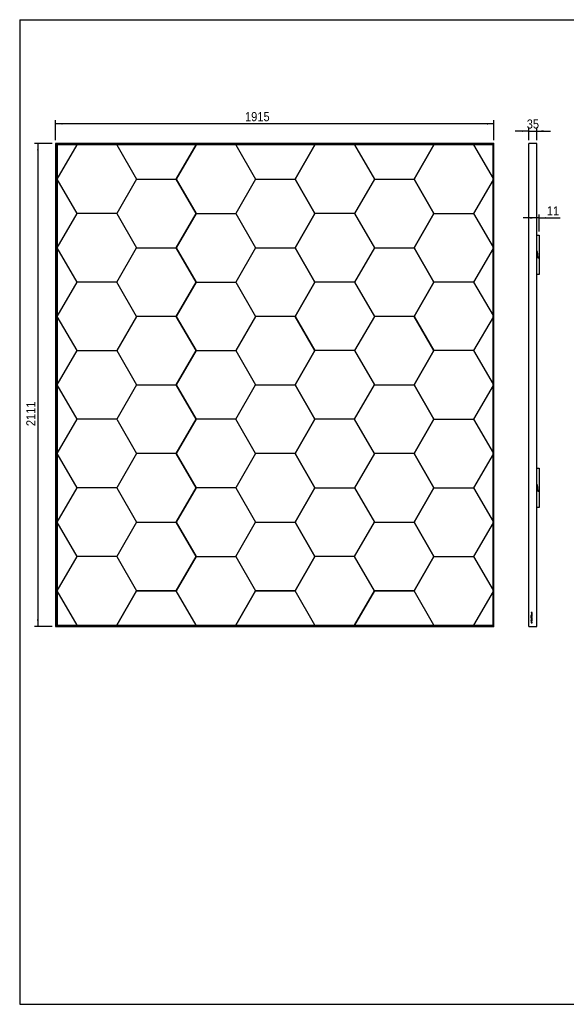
# Model space of a CAD drawing. Header units: millimetres. Extents: x 82 to 6232, y 70 to 4375.
# Tile 1 of 4: x 82 to 2470, y 70 to 4375. Entities that reach past the tile are written whole.
import ezdxf

# ---------------------------------------------------------------- set-up
doc = ezdxf.new("R2010")
doc.units = ezdxf.units.MM
doc.header["$LTSCALE"] = 15
doc.linetypes.add('SLD-Solido', pattern=[0])
doc.layers.add('QUOTE', color=1, linetype='SLD-Solido')
doc.layers.add('SCHIZZI', color=9, linetype='Continuous')
doc.styles.add('SLDTEXTSTYLE3', font='GOTHIC.TTF', dxfattribs={"width": 0.913})
doc.dimstyles.new('SLDDIMSTYLE0', dxfattribs={"dimtxt": 39.6875, "dimasz": 30, "dimexe": 0, "dimexo": 0.0625, "dimgap": 9.921875, "dimtad": 1, "dimdec": 1, "dimrnd": 1e-09, "dimzin": 12, "dimdsep": 46, "dimtxsty": 'SLDTEXTSTYLE3', "dimsah": 1, "dimcen": 0.09, "dimadec": 0, "dimazin": 3, "dimtfac": 1, "dimtdec": 1, "dimtofl": 0, "dimtmove": 0, "dimatfit": 3, "dimfxl": 1, "dimfrac": 2, "dimtolj": 1, "dimtzin": 12, "dimarcsym": 0})
doc.dimstyles.new('SLDDIMSTYLE1', dxfattribs={"dimtxt": 39.6875, "dimasz": 30, "dimexe": 0, "dimexo": 0.0625, "dimgap": 9.921875, "dimtad": 1, "dimdec": 1, "dimrnd": 1e-09, "dimzin": 12, "dimdsep": 46, "dimtxsty": 'SLDTEXTSTYLE3', "dimsah": 1, "dimcen": 0.09, "dimadec": 0, "dimazin": 3, "dimtfac": 1, "dimtdec": 1, "dimtmove": 0, "dimatfit": 0, "dimfxl": 1, "dimfrac": 2, "dimtolj": 1, "dimtzin": 12, "dimarcsym": 0})

# ---------------------------------------------------------------- blocks, each defined once
blk = doc.blocks.new('_D')
at = {"layer": 'QUOTE', "transparency": 16777216}
for p, q in [((238.7, 3848.1), (238.7, 3934.7)), ((2153.7, 3919.7), (238.7, 3919.7)), ((2153.7, 3848.1), (2153.7, 3934.7))]:
    blk.add_line(p, q, dxfattribs=at)
for points in [[(238.7, 3919.7), (268.7, 3915.9), (268.7, 3923.4)], [(2153.7, 3919.7), (2123.7, 3923.4), (2123.7, 3915.9)]]:
    blk.add_solid(points, dxfattribs=at)
at = {"layer": 'QUOTE', "transparency": 16777216, "insert": (1066.2, 3970.4), "char_height": 39.69, "attachment_point": 1, "style": 'SLDTEXTSTYLE3'}
blk.add_mtext('1915', dxfattribs=at)
blk = doc.blocks.new('_D_1')
at = {"layer": 'QUOTE', "transparency": 16777216}
for p, q in [((223.7, 3833.1), (146.4, 3833.1)), ((161.4, 3833.1), (161.4, 1722.1)), ((223.7, 1722.1), (146.4, 1722.1))]:
    blk.add_line(p, q, dxfattribs=at)
for points in [[(161.4, 3833.1), (157.7, 3803.1), (165.2, 3803.1)], [(161.4, 1722.1), (165.2, 1752.1), (157.7, 1752.1)]]:
    blk.add_solid(points, dxfattribs=at)
at = {"layer": 'QUOTE', "transparency": 16777216, "insert": (110.7, 2597.6), "char_height": 39.69, "attachment_point": 1, "rotation": 90, "style": 'SLDTEXTSTYLE3'}
blk.add_mtext('2111', dxfattribs=at)
blk = doc.blocks.new('_D_2')
at = {"layer": 'QUOTE', "transparency": 16777216}
for p, q in [((2305.8, 3887.6), (2245.8, 3887.6)), ((2305.8, 3848.1), (2305.8, 3902.6)), ((2305.8, 3887.6), (2340.8, 3887.6)), ((2340.8, 3848.1), (2340.8, 3902.6)), ((2340.8, 3887.6), (2400.8, 3887.6))]:
    blk.add_line(p, q, dxfattribs=at)
for points in [[(2305.8, 3887.6), (2275.8, 3891.4), (2275.8, 3883.9)], [(2340.8, 3887.6), (2370.8, 3883.9), (2370.8, 3891.4)]]:
    blk.add_solid(points, dxfattribs=at)
at = {"layer": 'QUOTE', "transparency": 16777216, "insert": (2297, 3938.3), "char_height": 39.69, "attachment_point": 1, "style": 'SLDTEXTSTYLE3'}
blk.add_mtext('35', dxfattribs=at)
blk = doc.blocks.new('_D_3')
at = {"layer": 'QUOTE', "transparency": 16777216}
for p, q in [((2340.8, 3507.8), (2280.8, 3507.8)), ((2351.8, 3507.8), (2340.8, 3507.8)), ((2351.8, 3448.1), (2351.8, 3522.8)), ((2351.8, 3507.8), (2443.5, 3507.8))]:
    blk.add_line(p, q, dxfattribs=at)
for points in [[(2340.8, 3507.8), (2310.8, 3511.6), (2310.8, 3504.1)], [(2351.8, 3507.8), (2381.8, 3504.1), (2381.8, 3511.6)]]:
    blk.add_solid(points, dxfattribs=at)
at = {"layer": 'QUOTE', "transparency": 16777216, "insert": (2384.9, 3558.5), "char_height": 39.69, "attachment_point": 1, "style": 'SLDTEXTSTYLE3'}
blk.add_mtext('11', dxfattribs=at)

msp = doc.modelspace()

# ---------------------------------------------------------------- linework, layer by layer
for p, q in [((242.69, 3829.1), (238.69, 3833.1)), ((2153.69, 3833.1), (238.69, 3833.1)), ((238.69, 3833.1), (238.69, 1722.1)), ((238.69, 3833.1), (242.69, 3829.1)), ((2153.69, 3833.1), (2149.69, 3829.1)), ((2149.69, 3829.1), (2153.69, 3833.1)), ((2153.69, 1722.1), (2153.69, 3833.1)), ((2340.78, 3833.1), (2305.78, 3833.1)), ((2305.78, 1722.1), (2305.78, 3833.1)), ((2340.78, 1722.1), (2340.78, 3833.1)), ((2149.69, 3829.1), (242.69, 3829.1)), ((246.19, 3825.6), (242.69, 3829.1)), ((242.69, 3829.1), (242.69, 1726.1)), ((242.69, 3829.1), (246.19, 3825.6)), ((246.19, 3827.6), (246.19, 3677.6)), ((332.79, 3827.6), (246.19, 3827.6)), ((246.19, 3677.6), (332.79, 3827.6)), ((506, 3827.6), (332.79, 3827.6)), ((506, 3827.6), (592.6, 3677.6)), ((852.41, 3827.6), (506, 3827.6)), ((765.81, 3677.6), (852.41, 3827.6)), ((852.41, 3827.6), (765.81, 3677.6)), ((1025.62, 3827.6), (852.41, 3827.6)), ((852.41, 3827.6), (852.41, 3827.6)), ((1025.62, 3827.6), (1112.22, 3677.6)), ((1372.03, 3827.6), (1025.62, 3827.6)), ((1285.43, 3677.6), (1372.03, 3827.6)), ((1372.03, 3827.6), (1285.43, 3677.6)), ((1545.24, 3827.6), (1372.03, 3827.6)), ((1372.03, 3827.6), (1372.03, 3827.6)), ((1545.24, 3827.6), (1631.84, 3677.6)), ((1891.65, 3827.6), (1545.24, 3827.6)), ((1805.05, 3677.6), (1891.65, 3827.6)), ((1891.65, 3827.6), (1805.05, 3677.6)), ((2064.86, 3827.6), (1891.65, 3827.6)), ((1891.65, 3827.6), (1891.65, 3827.6)), ((2149.69, 3827.6), (2064.86, 3827.6)), ((2064.86, 3827.6), (2149.69, 3680.67)), ((2149.69, 3829.1), (2148.19, 3827.6)), ((2148.19, 3827.6), (2149.69, 3829.1)), ((2149.69, 1726.1), (2149.69, 3829.1)), ((332.79, 3527.6), (246.19, 3677.6)), ((246.19, 3677.6), (246.19, 3377.6)), ((592.6, 3677.6), (506, 3527.6)), ((592.6, 3677.6), (765.81, 3677.6)), ((852.41, 3527.6), (765.81, 3677.6)), ((765.81, 3677.6), (852.41, 3527.6)), ((1112.22, 3677.6), (1025.62, 3527.6)), ((1112.22, 3677.6), (1285.43, 3677.6)), ((1372.03, 3527.6), (1285.43, 3677.6)), ((1285.43, 3677.6), (1372.03, 3527.6)), ((1631.84, 3677.6), (1545.24, 3527.6)), ((1631.84, 3677.6), (1805.05, 3677.6)), ((1891.65, 3527.6), (1805.05, 3677.6)), ((1805.05, 3677.6), (1891.65, 3527.6)), ((2149.69, 3674.53), (2064.86, 3527.6)), ((246.19, 3377.6), (332.79, 3527.6)), ((506, 3527.6), (332.79, 3527.6)), ((506, 3527.6), (592.6, 3377.6)), ((765.81, 3377.6), (852.41, 3527.6)), ((852.41, 3527.6), (765.81, 3377.6)), ((852.41, 3527.6), (1025.62, 3527.6)), ((1025.62, 3527.6), (1112.22, 3377.6)), ((1285.43, 3377.6), (1372.03, 3527.6)), ((1372.03, 3527.6), (1285.43, 3377.6)), ((1545.24, 3527.6), (1372.03, 3527.6)), ((1545.24, 3527.6), (1631.84, 3377.6)), ((1805.05, 3377.6), (1891.65, 3527.6)), ((1891.65, 3527.6), (1805.05, 3377.6)), ((1891.65, 3527.6), (2064.86, 3527.6)), ((2064.86, 3527.6), (2149.69, 3380.67)), ((2340.78, 3433.1), (2351.78, 3433.1)), ((2351.78, 3433.1), (2351.78, 3333.1)), ((332.79, 3227.6), (246.19, 3377.6)), ((246.19, 3377.6), (246.19, 3077.6)), ((506, 3227.6), (592.6, 3377.6)), ((592.6, 3377.6), (765.81, 3377.6)), ((765.81, 3377.6), (852.41, 3227.6)), ((852.41, 3227.6), (765.81, 3377.6)), ((1112.22, 3377.6), (1025.62, 3227.6)), ((1112.22, 3377.6), (1285.43, 3377.6)), ((1372.03, 3227.6), (1285.43, 3377.6)), ((1285.43, 3377.6), (1372.03, 3227.6)), ((1631.84, 3377.6), (1545.24, 3227.6)), ((1631.84, 3377.6), (1805.05, 3377.6)), ((1891.65, 3227.6), (1805.05, 3377.6)), ((1805.05, 3377.6), (1891.65, 3227.6)), ((2149.69, 3374.53), (2064.86, 3227.6)), ((2343.78, 3361.1), (2340.78, 3361.1)), ((2340.78, 3361.1), (2342.78, 3361.1)), ((2342.78, 3361.1), (2344.78, 3333.1)), ((2345.78, 3333.1), (2343.78, 3361.1)), ((2344.78, 3333.1), (2351.78, 3333.1)), ((2351.78, 3333.1), (2345.78, 3333.1)), ((2351.78, 3333.1), (2351.78, 3261.1)), ((2351.78, 3261.1), (2340.78, 3261.1)), ((246.19, 3077.6), (332.79, 3227.6)), ((506, 3227.6), (332.79, 3227.6)), ((592.6, 3077.6), (506, 3227.6)), ((852.41, 3227.6), (765.81, 3077.6)), ((765.81, 3077.6), (852.41, 3227.6)), ((852.41, 3227.6), (1025.62, 3227.6)), ((1025.62, 3227.6), (1112.22, 3077.6)), ((1372.03, 3227.6), (1285.43, 3077.6)), ((1285.43, 3077.6), (1372.03, 3227.6)), ((1545.24, 3227.6), (1372.03, 3227.6)), ((1545.24, 3227.6), (1631.84, 3077.6)), ((1805.05, 3077.6), (1891.65, 3227.6)), ((1891.65, 3227.6), (1805.05, 3077.6)), ((2064.86, 3227.6), (1891.65, 3227.6)), ((2064.86, 3227.6), (2149.69, 3080.67)), ((332.79, 2927.6), (246.19, 3077.6)), ((246.19, 3077.6), (246.19, 2777.6)), ((592.6, 3077.6), (506, 2927.6)), ((765.81, 3077.6), (592.6, 3077.6)), ((852.41, 2927.6), (765.81, 3077.6)), ((765.81, 3077.6), (852.41, 2927.6)), ((1112.22, 3077.6), (1025.62, 2927.6)), ((1285.43, 3077.6), (1112.22, 3077.6)), ((1372.03, 2927.6), (1285.43, 3077.6)), ((1285.43, 3077.6), (1372.03, 2927.6)), ((1631.84, 3077.6), (1545.24, 2927.6)), ((1805.05, 3077.6), (1631.84, 3077.6)), ((1891.65, 2927.6), (1805.05, 3077.6)), ((1805.05, 3077.6), (1891.65, 2927.6)), ((2149.69, 3074.53), (2064.86, 2927.6)), ((246.19, 2777.6), (332.79, 2927.6)), ((332.79, 2927.6), (506, 2927.6)), ((506, 2927.6), (592.6, 2777.6)), ((765.81, 2777.6), (852.41, 2927.6)), ((852.41, 2927.6), (765.81, 2777.6)), ((852.41, 2927.6), (1025.62, 2927.6)), ((1025.62, 2927.6), (1112.22, 2777.6)), ((1285.43, 2777.6), (1372.03, 2927.6)), ((1372.03, 2927.6), (1285.43, 2777.6)), ((1545.24, 2927.6), (1372.03, 2927.6)), ((1545.24, 2927.6), (1631.84, 2777.6)), ((1805.05, 2777.6), (1891.65, 2927.6)), ((1891.65, 2927.6), (1805.05, 2777.6)), ((2064.86, 2927.6), (1891.65, 2927.6)), ((2064.86, 2927.6), (2149.69, 2780.67)), ((332.79, 2627.6), (246.19, 2777.6)), ((246.19, 2777.6), (246.19, 2477.6)), ((592.6, 2777.6), (506, 2627.6)), ((592.6, 2777.6), (765.81, 2777.6)), ((852.41, 2627.6), (765.81, 2777.6)), ((765.81, 2777.6), (852.41, 2627.6)), ((1025.62, 2627.6), (1112.22, 2777.6)), ((1112.22, 2777.6), (1285.43, 2777.6)), ((1285.43, 2777.6), (1372.03, 2627.6)), ((1372.03, 2627.6), (1285.43, 2777.6)), ((1545.24, 2627.6), (1631.84, 2777.6)), ((1631.84, 2777.6), (1805.05, 2777.6)), ((1805.05, 2777.6), (1891.65, 2627.6)), ((1891.65, 2627.6), (1805.05, 2777.6)), ((2149.69, 2774.53), (2064.86, 2627.6)), ((246.19, 2477.6), (332.79, 2627.6)), ((506, 2627.6), (332.79, 2627.6)), ((506, 2627.6), (592.6, 2477.6)), ((852.41, 2627.6), (765.81, 2477.6)), ((765.81, 2477.6), (852.41, 2627.6)), ((1025.62, 2627.6), (852.41, 2627.6)), ((1112.22, 2477.6), (1025.62, 2627.6)), ((1372.03, 2627.6), (1285.43, 2477.6)), ((1285.43, 2477.6), (1372.03, 2627.6)), ((1545.24, 2627.6), (1372.03, 2627.6)), ((1631.84, 2477.6), (1545.24, 2627.6)), ((1891.65, 2627.6), (1805.05, 2477.6)), ((1805.05, 2477.6), (1891.65, 2627.6)), ((1891.65, 2627.6), (2064.86, 2627.6)), ((2064.86, 2627.6), (2149.69, 2480.67)), ((332.79, 2327.6), (246.19, 2477.6)), ((246.19, 2477.6), (246.19, 2177.6)), ((592.6, 2477.6), (506, 2327.6)), ((765.81, 2477.6), (592.6, 2477.6)), ((852.41, 2327.6), (765.81, 2477.6)), ((765.81, 2477.6), (852.41, 2327.6)), ((1112.22, 2477.6), (1025.62, 2327.6)), ((1285.43, 2477.6), (1112.22, 2477.6)), ((1372.03, 2327.6), (1285.43, 2477.6)), ((1285.43, 2477.6), (1372.03, 2327.6)), ((1631.84, 2477.6), (1545.24, 2327.6)), ((1805.05, 2477.6), (1631.84, 2477.6)), ((1891.65, 2327.6), (1805.05, 2477.6)), ((1805.05, 2477.6), (1891.65, 2327.6)), ((2149.69, 2474.53), (2064.86, 2327.6)), ((2340.78, 2413.1), (2351.78, 2413.1)), ((2351.78, 2413.1), (2351.78, 2313.1)), ((246.19, 2177.6), (332.79, 2327.6)), ((506, 2327.6), (332.79, 2327.6)), ((506, 2327.6), (592.6, 2177.6)), ((765.81, 2177.6), (852.41, 2327.6)), ((852.41, 2327.6), (765.81, 2177.6)), ((1025.62, 2327.6), (852.41, 2327.6)), ((1025.62, 2327.6), (1112.22, 2177.6)), ((1285.43, 2177.6), (1372.03, 2327.6)), ((1372.03, 2327.6), (1285.43, 2177.6)), ((1372.03, 2327.6), (1545.24, 2327.6)), ((1545.24, 2327.6), (1631.84, 2177.6)), ((1805.05, 2177.6), (1891.65, 2327.6)), ((1891.65, 2327.6), (1805.05, 2177.6)), ((1891.65, 2327.6), (2064.86, 2327.6)), ((2064.86, 2327.6), (2149.69, 2180.67)), ((2340.78, 2341.1), (2342.78, 2341.1)), ((2343.78, 2341.1), (2340.78, 2341.1)), ((2342.78, 2341.1), (2344.78, 2313.1)), ((2345.78, 2313.1), (2343.78, 2341.1)), ((2344.78, 2313.1), (2351.78, 2313.1)), ((2351.78, 2313.1), (2345.78, 2313.1)), ((2351.78, 2313.1), (2351.78, 2241.1)), ((2351.78, 2241.1), (2340.78, 2241.1)), ((332.79, 2027.6), (246.19, 2177.6)), ((246.19, 2177.6), (246.19, 1877.6)), ((592.6, 2177.6), (506, 2027.6)), ((592.6, 2177.6), (765.81, 2177.6)), ((765.81, 2177.6), (852.41, 2027.6)), ((852.41, 2027.6), (765.81, 2177.6)), ((1025.62, 2027.6), (1112.22, 2177.6)), ((1112.22, 2177.6), (1285.43, 2177.6)), ((1372.03, 2027.6), (1285.43, 2177.6)), ((1285.43, 2177.6), (1372.03, 2027.6)), ((1545.24, 2027.6), (1631.84, 2177.6)), ((1631.84, 2177.6), (1805.05, 2177.6)), ((1805.05, 2177.6), (1891.65, 2027.6)), ((1891.65, 2027.6), (1805.05, 2177.6)), ((2149.69, 2174.53), (2064.86, 2027.6)), ((246.19, 1877.6), (332.79, 2027.6)), ((506, 2027.6), (332.79, 2027.6)), ((506, 2027.6), (592.6, 1877.6)), ((765.81, 1877.6), (852.41, 2027.6)), ((852.41, 2027.6), (765.81, 1877.6)), ((852.41, 2027.6), (1025.62, 2027.6)), ((1025.62, 2027.6), (1112.22, 1877.6)), ((1285.43, 1877.6), (1372.03, 2027.6)), ((1372.03, 2027.6), (1285.43, 1877.6)), ((1545.24, 2027.6), (1372.03, 2027.6)), ((1631.84, 1877.6), (1545.24, 2027.6)), ((1891.65, 2027.6), (1805.05, 1877.6)), ((1805.05, 1877.6), (1891.65, 2027.6)), ((1891.65, 2027.6), (2064.86, 2027.6)), ((2064.86, 2027.6), (2149.69, 1880.67)), ((246.19, 1877.6), (246.19, 1727.6)), ((332.79, 1727.6), (246.19, 1877.6)), ((592.61, 1877.6), (506, 1727.6)), ((506, 1727.6), (592.6, 1877.6)), ((592.6, 1877.6), (765.81, 1877.6)), ((765.81, 1877.6), (592.61, 1877.6)), ((852.41, 1727.6), (765.81, 1877.6)), ((1112.23, 1877.6), (1025.62, 1727.6)), ((1025.62, 1727.6), (1112.22, 1877.6)), ((1112.22, 1877.6), (1285.43, 1877.6)), ((1285.43, 1877.6), (1112.23, 1877.6)), ((1372.03, 1727.6), (1285.43, 1877.6)), ((1631.85, 1877.6), (1545.24, 1727.6)), ((1545.24, 1727.6), (1631.84, 1877.6)), ((1631.84, 1877.6), (1805.05, 1877.6)), ((1805.05, 1877.6), (1631.85, 1877.6)), ((1891.65, 1727.6), (1805.05, 1877.6)), ((2149.69, 1874.53), (2064.86, 1727.6)), ((2320.17, 1782.01), (2315.78, 1782.01)), ((2315.78, 1782.01), (2315.78, 1781.21)), ((2315.78, 1781.21), (2320.17, 1781.21)), ((2319.43, 1777.19), (2315.78, 1777.19)), ((2315.78, 1777.19), (2315.78, 1776.38)), ((2315.78, 1776.38), (2320.17, 1776.38)), ((2319.43, 1772.41), (2315.78, 1772.41)), ((2315.78, 1772.41), (2315.78, 1771.6)), ((2315.78, 1771.6), (2320.17, 1771.6)), ((2316.5, 1769.77), (2315.78, 1769.77)), ((2315.78, 1769.77), (2315.78, 1766.5)), ((2315.78, 1766.5), (2320.17, 1766.5)), ((2316.5, 1767.31), (2316.5, 1769.77)), ((2317.59, 1767.31), (2316.5, 1767.31)), ((2318.32, 1769.49), (2317.59, 1769.49)), ((2317.59, 1769.49), (2317.59, 1767.31)), ((2318.32, 1767.31), (2318.32, 1769.49)), ((2319.44, 1767.31), (2318.32, 1767.31)), ((2320.17, 1779.48), (2319.43, 1779.48)), ((2319.43, 1779.48), (2319.43, 1777.19)), ((2320.17, 1774.7), (2319.43, 1774.7)), ((2319.43, 1774.7), (2319.43, 1772.41)), ((2320.17, 1769.8), (2319.44, 1769.8)), ((2319.44, 1769.8), (2319.44, 1767.31)), ((2320.17, 1781.21), (2320.17, 1782.01)), ((2320.17, 1776.38), (2320.17, 1779.48)), ((2320.17, 1771.6), (2320.17, 1774.7)), ((2320.17, 1766.5), (2320.17, 1769.8)), ((238.69, 1722.1), (242.69, 1726.1)), ((242.69, 1726.1), (238.69, 1722.1)), ((238.69, 1722.1), (2153.69, 1722.1)), ((242.69, 1726.1), (246.19, 1729.6)), ((246.19, 1729.6), (242.69, 1726.1)), ((242.69, 1726.1), (2149.69, 1726.1)), ((246.19, 1727.6), (332.79, 1727.6)), ((332.79, 1727.6), (506, 1727.6)), ((506, 1727.6), (852.41, 1727.6)), ((506, 1727.6), (506, 1727.6)), ((852.41, 1727.6), (1025.62, 1727.6)), ((1025.62, 1727.6), (1372.03, 1727.6)), ((1025.62, 1727.6), (1025.62, 1727.6)), ((1372.03, 1727.6), (1545.24, 1727.6)), ((1545.24, 1727.6), (1891.65, 1727.6)), ((1545.24, 1727.6), (1545.24, 1727.6)), ((1891.65, 1727.6), (2064.86, 1727.6)), ((2064.86, 1727.6), (2149.69, 1727.6)), ((2148.19, 1727.6), (2149.69, 1726.1)), ((2149.69, 1726.1), (2148.19, 1727.6)), ((2149.69, 1726.1), (2153.69, 1722.1)), ((2153.69, 1722.1), (2149.69, 1726.1)), ((2305.78, 1722.1), (2340.78, 1722.1)), ((2315.92, 1748.56), (2314.59, 1749.16)), ((2314.59, 1749.16), (2314.59, 1748.55)), ((2314.59, 1748.55), (2315.75, 1748.03)), ((2315.76, 1753.24), (2315.75, 1753.23)), ((2315.75, 1753.23), (2315.75, 1752.5)), ((2315.75, 1752.5), (2320.17, 1750.56)), ((2320.17, 1755.17), (2315.76, 1753.24)), ((2316.53, 1764.81), (2315.78, 1764.81)), ((2315.78, 1764.81), (2315.78, 1761.23)), ((2315.78, 1761.23), (2316.53, 1761.23)), ((2315.78, 1738.74), (2315.78, 1737.1)), ((2315.78, 1737.1), (2320.17, 1737.1)), ((2316.28, 1743.99), (2315.81, 1743.99)), ((2315.81, 1743.99), (2315.81, 1742.15)), ((2315.81, 1742.15), (2318.24, 1742.15)), ((2316.28, 1759.72), (2316.27, 1759.71)), ((2316.89, 1759.29), (2316.28, 1759.72)), ((2316.28, 1742.69), (2316.28, 1743.99)), ((2316.78, 1742.69), (2316.28, 1742.69)), ((2316.4, 1749.23), (2316.39, 1749.22)), ((2317, 1748.71), (2316.4, 1749.23)), ((2319.08, 1746.51), (2316.46, 1747.7)), ((2316.52, 1738.74), (2316.52, 1737.91)), ((2316.52, 1737.91), (2319.43, 1737.91)), ((2316.53, 1763.43), (2316.53, 1764.81)), ((2320.17, 1763.43), (2316.53, 1763.43)), ((2316.53, 1762.61), (2320.17, 1762.61)), ((2316.53, 1761.23), (2316.53, 1762.61)), ((2319.4, 1746.97), (2316.64, 1748.23)), ((2318.4, 1753.57), (2316.74, 1752.85)), ((2316.74, 1752.85), (2318.4, 1752.14)), ((2317.26, 1743.83), (2316.78, 1743.83)), ((2316.78, 1743.83), (2316.78, 1742.69)), ((2316.88, 1759.27), (2316.89, 1759.29)), ((2316.94, 1757.41), (2316.93, 1757.41)), ((2316.98, 1748.7), (2317, 1748.71)), ((2317, 1756.61), (2317.01, 1756.61)), ((2317.26, 1742.69), (2317.26, 1743.83)), ((2317.77, 1742.69), (2317.26, 1742.69)), ((2318.24, 1744.01), (2317.77, 1744.01)), ((2317.77, 1744.01), (2317.77, 1742.69)), ((2317.96, 1746.08), (2317.97, 1746.08)), ((2317.97, 1741.08), (2317.96, 1741.08)), ((2317.97, 1745.24), (2317.99, 1745.24)), ((2317.99, 1740.23), (2317.97, 1740.23)), ((2318.24, 1742.15), (2318.24, 1744.01)), ((2318.4, 1752.14), (2318.4, 1753.57)), ((2318.91, 1759.84), (2318.9, 1759.84)), ((2319.45, 1749.27), (2318.93, 1748.75)), ((2318.93, 1748.75), (2318.94, 1748.73)), ((2318.95, 1756.93), (2318.94, 1756.91)), ((2318.94, 1756.91), (2319.52, 1756.42)), ((2318.97, 1759.04), (2318.99, 1759.04)), ((2319.12, 1753.87), (2320.17, 1754.31)), ((2319.12, 1751.84), (2319.12, 1753.87)), ((2320.17, 1751.39), (2319.12, 1751.84)), ((2319.43, 1737.91), (2319.43, 1738.74)), ((2319.47, 1749.25), (2319.45, 1749.27)), ((2319.52, 1756.42), (2319.53, 1756.44)), ((2319.84, 1746.16), (2321.29, 1745.5)), ((2321.29, 1746.11), (2320.1, 1746.65)), ((2320.17, 1762.61), (2320.17, 1763.43)), ((2320.17, 1754.31), (2320.17, 1755.17)), ((2320.17, 1750.56), (2320.17, 1751.39)), ((2320.17, 1737.1), (2320.17, 1738.74)), ((2321.29, 1745.5), (2321.29, 1746.11))]:
    msp.add_line(p, q)
for points, knots in [([(2315.75, 1748.03), (2315.73, 1747.93), (2315.71, 1747.8), (2315.7, 1747.64), (2315.7, 1747.56), (2315.7, 1747.53), (2315.7, 1747.51), (2315.7, 1747.51), (2315.7, 1747.5), (2315.7, 1747.5), (2315.7, 1747.5), (2315.7, 1747.5), (2315.7, 1747.2), (2315.81, 1746.59), (2316.31, 1745.85), (2317.07, 1745.33), (2317.67, 1745.27), (2317.97, 1745.24)], [0, 0, 0, 0, 0.0692641, 0.102088, 0.1170424, 0.1237265, 0.1266881, 0.1279952, 0.1285711, 0.1288247, 0.1289363, 0.1289854, 0.129024, 0.3530678, 0.564112, 0.7753896, 1, 1, 1, 1]), ([(2316.27, 1759.71), (2316.15, 1759.55), (2315.93, 1759.24), (2315.75, 1758.69), (2315.69, 1758.1), (2315.77, 1757.52), (2316.04, 1757.01), (2316.47, 1756.67), (2316.82, 1756.63), (2317, 1756.61)], [0, 0, 0, 0, 0.1460704, 0.2887682, 0.4377557, 0.5951452, 0.7341478, 0.8644717, 1, 1, 1, 1]), ([(2317.96, 1741.08), (2317.63, 1741.04), (2316.97, 1740.96), (2316.25, 1740.34), (2315.84, 1739.57), (2315.8, 1739.03), (2315.78, 1738.74)], [0, 0, 0, 0, 0.279532, 0.5454242, 0.7630634, 1, 1, 1, 1]), ([(2316.39, 1749.22), (2316.29, 1749.11), (2316.1, 1748.91), (2315.98, 1748.67), (2315.92, 1748.56)], [0, 0, 0, 0, 0.5342378, 1, 1, 1, 1]), ([(2316.93, 1757.41), (2316.86, 1757.42), (2316.72, 1757.44), (2316.55, 1757.6), (2316.45, 1757.83), (2316.42, 1758.2), (2316.52, 1758.72), (2316.75, 1759.08), (2316.88, 1759.27)], [0, 0, 0, 0, 0.0943892, 0.189365, 0.2976915, 0.4258978, 0.6931705, 1, 1, 1, 1]), ([(2316.46, 1747.7), (2316.46, 1747.66), (2316.45, 1747.61), (2316.45, 1747.55), (2316.45, 1747.52), (2316.45, 1747.5), (2316.45, 1747.5), (2316.45, 1747.5), (2316.45, 1747.5), (2316.45, 1747.5), (2316.45, 1747.5), (2316.45, 1747.5), (2316.45, 1747.3), (2316.52, 1746.92), (2316.86, 1746.46), (2317.36, 1746.14), (2317.76, 1746.1), (2317.96, 1746.08)], [0, 0, 0, 0, 0.0458801, 0.0662498, 0.075289, 0.0792849, 0.0810471, 0.0818233, 0.0821649, 0.0823153, 0.0823815, 0.0824106, 0.0824335, 0.3112586, 0.5307913, 0.7562229, 1, 1, 1, 1]), ([(2317.97, 1740.23), (2317.75, 1740.21), (2317.32, 1740.16), (2316.83, 1739.77), (2316.56, 1739.28), (2316.53, 1738.93), (2316.52, 1738.74)], [0, 0, 0, 0, 0.2871229, 0.5522893, 0.766205, 1, 1, 1, 1]), ([(2316.64, 1748.23), (2316.69, 1748.32), (2316.79, 1748.49), (2316.92, 1748.63), (2316.98, 1748.7)], [0, 0, 0, 0, 0.5348435, 1, 1, 1, 1]), ([(2317.6, 1758.43), (2317.56, 1758.25), (2317.48, 1757.95), (2317.34, 1757.6), (2317.14, 1757.43), (2317.01, 1757.42), (2316.94, 1757.41)], [0, 0, 0, 0, 0.4294113, 0.7007161, 0.8502874, 1, 1, 1, 1]), ([(2317.01, 1756.61), (2317.15, 1756.61), (2317.4, 1756.63), (2317.74, 1756.8), (2318.13, 1757.25), (2318.24, 1757.72), (2318.33, 1758.07)], [0, 0, 0, 0, 0.1872531, 0.3476527, 0.509467, 1, 1, 1, 1]), ([(2318.9, 1759.84), (2318.73, 1759.83), (2318.38, 1759.8), (2318, 1759.45), (2317.75, 1758.97), (2317.66, 1758.62), (2317.6, 1758.43)], [0, 0, 0, 0, 0.2440399, 0.4814505, 0.7097813, 1, 1, 1, 1]), ([(2317.97, 1746.08), (2318.21, 1746.1), (2318.63, 1746.14), (2318.95, 1746.4), (2319.08, 1746.51)], [0, 0, 0, 0, 0.5786018, 1, 1, 1, 1]), ([(2320.17, 1738.74), (2320.13, 1739.1), (2320.06, 1739.78), (2319.49, 1740.56), (2318.76, 1741), (2318.24, 1741.05), (2317.97, 1741.08)], [0, 0, 0, 0, 0.2961767, 0.5664015, 0.7768821, 1, 1, 1, 1]), ([(2317.99, 1745.24), (2318.2, 1745.25), (2318.61, 1745.28), (2319.29, 1745.56), (2319.63, 1745.93), (2319.84, 1746.16)], [0, 0, 0, 0, 0.2957242, 0.575371, 1, 1, 1, 1]), ([(2319.43, 1738.74), (2319.41, 1738.97), (2319.36, 1739.41), (2318.99, 1739.91), (2318.5, 1740.19), (2318.16, 1740.22), (2317.99, 1740.23)], [0, 0, 0, 0, 0.293871, 0.5608682, 0.7719073, 1, 1, 1, 1]), ([(2318.33, 1758.07), (2318.38, 1758.25), (2318.45, 1758.54), (2318.6, 1758.88), (2318.79, 1759.03), (2318.91, 1759.03), (2318.97, 1759.04)], [0, 0, 0, 0, 0.4490962, 0.7176787, 0.8608801, 1, 1, 1, 1]), ([(2319.53, 1756.44), (2319.69, 1756.64), (2319.99, 1757.04), (2320.23, 1757.8), (2320.27, 1758.62), (2320, 1759.36), (2319.46, 1759.79), (2319.1, 1759.82), (2318.91, 1759.84)], [0, 0, 0, 0, 0.1759074, 0.3484954, 0.5452361, 0.7483254, 0.8703401, 1, 1, 1, 1]), ([(2318.94, 1748.73), (2319.03, 1748.63), (2319.2, 1748.44), (2319.4, 1748.1), (2319.49, 1747.76), (2319.52, 1747.37), (2319.44, 1747.12), (2319.4, 1746.97)], [0, 0, 0, 0, 0.2086835, 0.4014828, 0.5984123, 0.7578028, 1, 1, 1, 1]), ([(2318.99, 1759.04), (2319.06, 1759.03), (2319.21, 1759.01), (2319.39, 1758.83), (2319.49, 1758.58), (2319.52, 1758.27), (2319.49, 1757.87), (2319.32, 1757.39), (2319.08, 1757.09), (2318.95, 1756.93)], [0, 0, 0, 0, 0.0886001, 0.1775904, 0.2803753, 0.4039243, 0.5463947, 0.7592876, 1, 1, 1, 1]), ([(2320.1, 1746.65), (2320.13, 1746.75), (2320.2, 1746.94), (2320.25, 1747.31), (2320.25, 1747.85), (2320.07, 1748.59), (2319.67, 1749.03), (2319.47, 1749.25)], [0, 0, 0, 0, 0.1070173, 0.2171799, 0.3844467, 0.6825263, 1, 1, 1, 1])]:
    msp.add_open_spline(points, degree=3, knots=knots)
at = {"layer": 'QUOTE', "color": 7, "true_color": 0xffffff}
msp.add_line((82.06, 4374.61), (6231.76, 4374.61), dxfattribs=at)
at = {"layer": 'SCHIZZI', "color": 7, "true_color": 0xffffff}
for p, q in [((82.06, 4374.61), (82.06, 69.61)), ((82.06, 69.61), (6232.06, 69.61))]:
    msp.add_line(p, q, dxfattribs=at)

# ---------------------------------------------------------------- dimensions: what is measured, and where the dimension line sits
at = {"layer": 'QUOTE'}
for base, p1, p2, dimstyle, picture, middle in [((238.69, 3919.66), (2153.69, 3833.1), (238.69, 3833.1), 'SLDDIMSTYLE0', '_D', (1124.83, 3919.66)), ((2340.78, 3887.63), (2305.78, 3833.1), (2340.78, 3833.1), 'SLDDIMSTYLE1', '_D_2', (2326.29, 3887.63)), ((2340.78, 3507.82), (2351.78, 3433.1), (2340.78, 3833.1), 'SLDDIMSTYLE1', '_D_3', (2414.2, 3507.82))]:
    dim = msp.add_linear_dim(base=base, p1=p1, p2=p2, dimstyle=dimstyle, dxfattribs=at)
    dim.commit()
    dim.dimension.update_dxf_attribs({"geometry": picture, "text_midpoint": middle, "dimtype": 160})
dim = msp.add_linear_dim(base=(161.44, 1722.1), p1=(238.69, 3833.1), p2=(238.69, 1722.1), angle=90, dimstyle='SLDDIMSTYLE0', dxfattribs=at)
dim.commit()
dim.dimension.update_dxf_attribs({"geometry": '_D_1', "text_midpoint": (161.44, 2656.29), "dimtype": 160})

doc.saveas('drawing.dxf')
